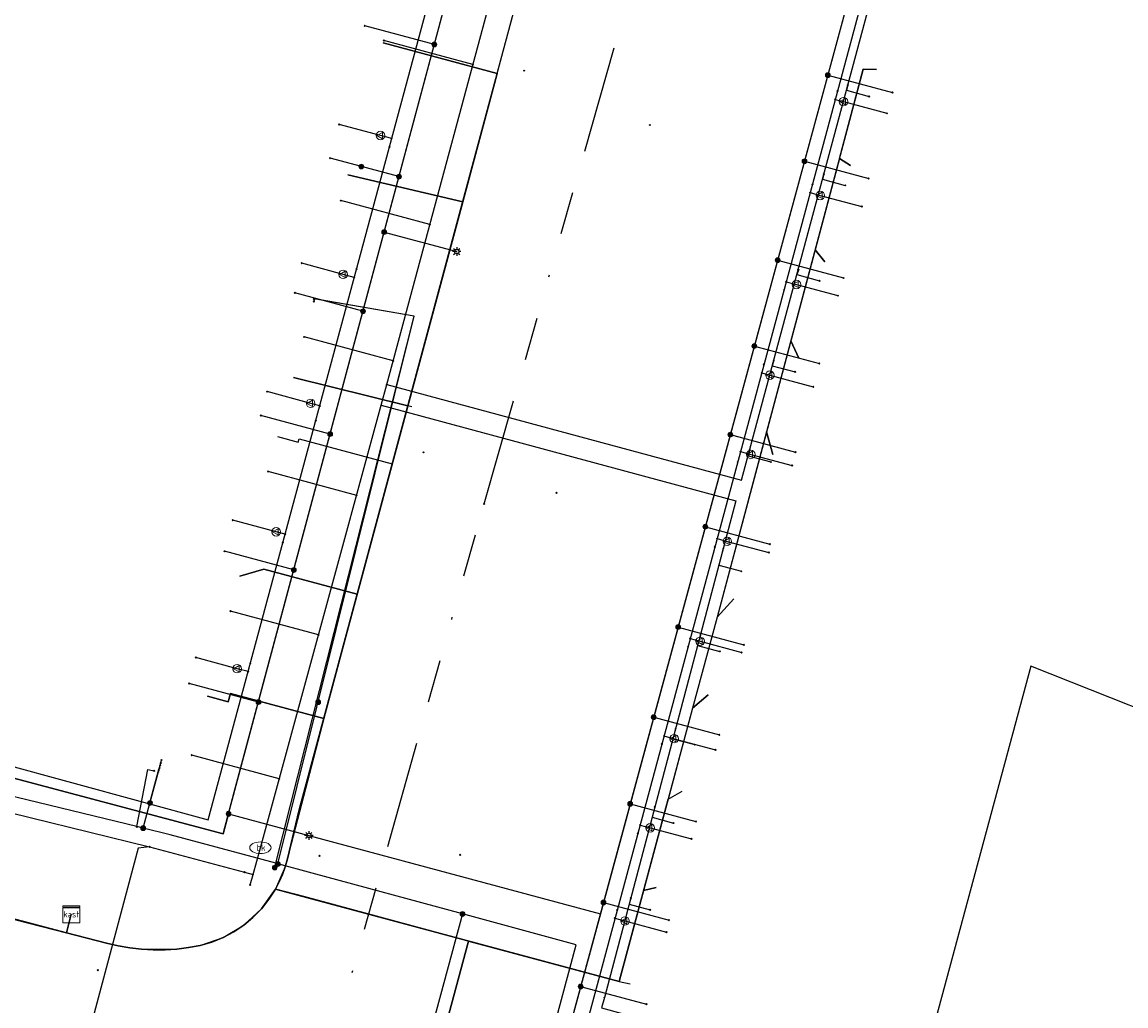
# Model space of a CAD drawing. Header units: metres. Extents: x 253430 to 254090, y 592748 to 593165.
# Tile 85 of 146: x 253742 to 253794, y 592954 to 593000. Entities that reach past the tile are written whole.
import ezdxf
from ezdxf.enums import TextEntityAlignment as Align
from ezdxf.lldxf.tags import DXFTag

# ---------------------------------------------------------------- set-up
doc = ezdxf.new("R2010")
doc.units = ezdxf.units.M
doc.linetypes.add('RI-OVERIG-SO', pattern=[17, 5, -2, 2, -2, 0, -2, 2, -2])
for name, color, linetype in [('B-WE-IE-MEUBILAIR-S', 7, 'Continuous'), ('B-WE-KL-DATA-G', 90, 'KL-DATA-SO'), ('B-WE-KL-DATA_HULPSTUK-S', 90, 'Continuous'), ('B-WE-KL-DATA_KABELBED-G', 90, 'Continuous'), ('B-WE-KL-DATA_MANTELBUIS-G', 90, 'Continuous'), ('B-WE-KL-ET_LS-G', 190, 'KL-LS-SO'), ('B-WE-KL-ET_LS_HULPSTUK-S', 190, 'Continuous'), ('B-WE-KL-ET_LS_KABELBED-G', 190, 'Continuous'), ('B-WE-KL-GAS_LD-G', 50, 'KL-GAS_LD-SO'), ('B-WE-KL-GAS_LD_HULPSTUK-S', 50, 'Continuous'), ('B-WE-KL-WATER-G', 170, 'KL-WATER-SO'), ('B-WE-KL-WATER-S', 170, 'Continuous'), ('B-WE-KL-WATER_HULPSTUK-S', 170, 'Continuous'), ('B-WE-RI-VRIJVERVAL-G', 210, 'RI-OVERIG-SO'), ('B-WE-RI-VRIJVERVAL_HULPSTUK-S', 210, 'Continuous')]:
    doc.layers.add(name, color=color, linetype=linetype)
doc.styles.add('NLCS-ISO', font='txt')
doc.styles.get("Standard").update_dxf_attribs({"font": 'simplex.shx'})
tags = doc.linetypes.add('KL-DATA-SO', pattern='A,4,-1,[101,NLCS.SHX,S=0.5,R=0,X=0,Y=0],-1,4,-1,["D",Standard,S=1,R=0,X=-0.25,Y=-0.5],-1.5', length=12.5).pattern_tags.tags
tags[18] = DXFTag(74, 10)
tags = doc.linetypes.add('KL-GAS_LD-SO', pattern='A,4,-1,[69,NLCS.SHX,S=0.5,R=0,X=0,Y=0],-1,4,-1,["L",Standard,S=1,R=0,X=0.25,Y=-0.5],-2', length=13).pattern_tags.tags
tags[18] = DXFTag(74, 10)
tags = doc.linetypes.add('KL-LS-SO', pattern='A,4,-1,[103,NLCS.SHX,S=0.75,R=0,X=0,Y=0],-1,4,-1,["L",Standard,S=1,R=0,X=0,Y=-0.5],-2', length=13).pattern_tags.tags
tags[18] = DXFTag(74, 10)
doc.linetypes.add('KL-WATER-SO', pattern='A,7,-0.5,[168,NLCS.SHX,S=0.75,R=0,X=0.75,Y=0],-2', length=9.5)

# ---------------------------------------------------------------- blocks, each defined once
blk = doc.blocks.new('SKL-WTB_HULP_OVERIG-SO')
at = {"color": 0, "linetype": 'ByBlock', "lineweight": 18}
for points in [[(-0.14, 0.14), (0.14, -0.14)], [(0.14, 0.14), (-0.14, -0.14)]]:
    blk.add_lwpolyline(points, dxfattribs=at)
at = {"color": 0, "linetype": 'ByBlock', "lineweight": 18, "style": 'NLCS-ISO', "flags": 1}
for tag, p in [('TYPE', (1.5, 0)), ('OMSCHRIJVING', (1.5, -3)), ('LABEL', (1.5, -1.5))]:
    blk.add_attdef(tag, p, '', height=1, dxfattribs=at)
blk = doc.blocks.new('SKL-WATER_BRANDKRAAN_BRANDPUT-SO')
at = {"color": 0, "linetype": 'ByBlock', "lineweight": 18}
blk.add_ellipse((0, 0), major_axis=(2.5, 0), ratio=0.54, dxfattribs=at)
at = {"color": 0, "linetype": 'ByBlock', "lineweight": 18, "style": 'NLCS-ISO'}
blk.add_text('bk', height=1.5, dxfattribs=at).set_placement((0.16, 0), align=Align.MIDDLE_CENTER)
blk = doc.blocks.new('SKL-WTB_HULP_KAST-SO')
at = {"color": 0, "linetype": 'ByBlock', "lineweight": 18}
for points in [[(-2, 2), (2, 2), (2, 1.68), (-2, 1.68)], [(-2, 1.52), (2, 1.52), (2, -2), (-2, -2)]]:
    blk.add_lwpolyline(points, close=True, dxfattribs=at)
at = {"color": 0, "linetype": 'ByBlock', "lineweight": 18, "style": 'NLCS-ISO'}
blk.add_text('kast', height=1.5, dxfattribs=at).set_placement((0, 0), align=Align.MIDDLE_CENTER)
at = {"color": 0, "linetype": 'ByBlock', "lineweight": 18, "style": 'NLCS-ISO', "flags": 1}
for tag, p in [('TYPE', (2.5, 0)), ('OMSCHRIJVING', (2.5, -3)), ('LABEL', (2.5, -1.5))]:
    blk.add_attdef(tag, p, '', height=1, dxfattribs=at)
blk = doc.blocks.new('SKL-WTB_HULP_MOF-SO')
at = {"linetype": 'ByBlock', "lineweight": 18}
h = blk.add_hatch(color=0, dxfattribs=at)
h.dxf.hatch_style = 1
h.paths.add_polyline_path([(-0.5625, 0, 1), (0.5625, 0, 1)])
at = {"color": 0, "linetype": 'ByBlock', "lineweight": 18}
blk.add_circle((0, 0), 0.5625, dxfattribs=at)
at = {"color": 0, "linetype": 'ByBlock', "lineweight": 18, "style": 'NLCS-ISO', "flags": 1}
for tag, p in [('TYPE', (1.5, 0)), ('OMSCHRIJVING', (1.5, -3)), ('LABEL', (1.5, -1.5))]:
    blk.add_attdef(tag, p, '', height=1, dxfattribs=at)
blk = doc.blocks.new('SKL-WTB_HULP_VERLOOP-SO')
at = {"color": 0, "linetype": 'ByBlock', "lineweight": 18}
for points in [[(0.44, 0.72), (-0.88, 0)], [(0.44, -0.72), (-0.88, 0)], [(0.44, -0.72), (0.44, 0.72)]]:
    blk.add_lwpolyline(points, dxfattribs=at)
blk.add_circle((0, 0), 1, dxfattribs=at)
at = {"color": 0, "linetype": 'ByBlock', "lineweight": 18, "style": 'NLCS-ISO', "flags": 1}
for tag, p in [('TYPE', (1.5, 0)), ('OMSCHRIJVING', (1.5, -3)), ('LABEL', (1.5, -1.5))]:
    blk.add_attdef(tag, p, '', height=1, dxfattribs=at)
blk = doc.blocks.new('SIE-MEUBILAIR_PAAL_LICHTMAST-SO')
for points in [[(-0.62, 0), (-1, 0)], [(-0.71, 0.71), (-0.44, 0.44)], [(0, 1), (0, 0.62)], [(0.44, 0.44), (0.71, 0.71)], [(1, 0), (0.62, 0)], [(-0.71, -0.71), (-0.44, -0.44)], [(0, -0.62), (0, -1)], [(0.44, -0.44), (0.71, -0.71)]]:
    blk.add_lwpolyline(points)
blk.add_circle((0, 0), 0.5)
blk = doc.blocks.new('SRI-HULP_OVERIG-SO')
at = {"color": 0, "linetype": 'ByBlock', "lineweight": 18}
for points in [[(-0.14, 0.14), (0.14, -0.14)], [(0.14, 0.14), (-0.14, -0.14)]]:
    blk.add_lwpolyline(points, dxfattribs=at)
at = {"color": 0, "linetype": 'ByBlock', "lineweight": 18, "style": 'NLCS-ISO', "flags": 1}
for tag, p in [('TYPE', (1.5, 0)), ('OMSCHRIJVING', (1.5, -3)), ('LABEL', (1.5, -1.5))]:
    blk.add_attdef(tag, p, '', height=1, dxfattribs=at)

msp = doc.modelspace()

# ---------------------------------------------------------------- linework, layer by layer
at = {"layer": 'B-WE-KL-DATA-G'}
for points in [[(253744.63, 592958.421), (253744.409, 592957.551), (253740.882, 592958.46), (253739.058, 592958.951), (253725.579, 592962.55), (253733.765, 592993.169), (253739.274, 593013.798), (253740.642, 593019.333), (253719.009, 593025.005), (253705.193, 593028.693), (253704.375, 593025.729), (253691.721, 593029.194), (253683.516, 593031.247), (253683.376, 593030.728)], [(253725.676, 593014.427), (253726.597, 593014.389), (253738.577, 593011.189), (253733.765, 592993.169), (253725.579, 592962.55), (253739.058, 592958.951), (253740.882, 592958.46), (253744.409, 592957.551), (253744.63, 592958.421)], [(253724.117, 593008.589), (253724.946, 593008.205), (253736.926, 593005.006), (253733.765, 592993.169), (253725.579, 592962.55), (253739.058, 592958.951), (253740.882, 592958.46), (253744.409, 592957.551), (253744.63, 592958.421)], [(253744.63, 592958.421), (253744.409, 592957.551), (253746.274, 592957.07), (253746.811, 592956.948), (253747.354, 592956.856), (253747.901, 592956.796), (253748.451, 592956.767), (253749.001, 592956.769), (253749.551, 592956.802), (253750.098, 592956.867), (253750.64, 592956.963), (253751.181, 592957.122), (253751.703, 592957.335), (253752.201, 592957.601), (253752.668, 592957.916), (253753.101, 592958.277), (253753.495, 592958.681), (253753.845, 592959.123), (253754.148, 592959.599), (253754.324, 592959.935), (253754.476, 592960.283), (253754.603, 592960.641), (253754.706, 592961.006), (253755.255, 592963.293), (253766.199, 593003.98)], [(253722.469, 593002.415), (253735.301, 592998.919), (253725.579, 592962.55), (253739.058, 592958.951), (253740.882, 592958.46), (253744.409, 592957.551), (253744.63, 592958.421)], [(253759.176, 592999.045), (253764.485, 592997.608), (253755.255, 592963.293), (253754.706, 592961.006), (253754.603, 592960.641), (253754.476, 592960.283), (253754.324, 592959.935), (253754.148, 592959.599), (253753.845, 592959.123), (253753.495, 592958.681), (253753.101, 592958.277), (253752.668, 592957.916), (253752.201, 592957.601), (253751.703, 592957.335), (253751.181, 592957.122), (253750.64, 592956.963), (253750.098, 592956.867), (253749.551, 592956.802), (253749.001, 592956.769), (253748.451, 592956.767), (253747.901, 592956.796), (253747.354, 592956.856), (253746.811, 592956.948), (253746.274, 592957.07), (253744.409, 592957.551), (253744.63, 592958.421)], [(253782.169, 592997.805), (253781.55, 592997.813), (253774.735, 592972.272), (253773.597, 592968.031), (253770.164, 592955.285), (253754.148, 592959.599), (253753.845, 592959.123), (253753.495, 592958.681), (253753.101, 592958.277), (253752.668, 592957.916), (253752.201, 592957.601), (253751.703, 592957.335), (253751.181, 592957.122), (253750.64, 592956.963), (253750.098, 592956.867), (253749.551, 592956.802), (253749.001, 592956.769), (253748.451, 592956.767), (253747.901, 592956.796), (253747.354, 592956.856), (253746.811, 592956.948), (253746.274, 592957.07), (253744.409, 592957.551), (253744.63, 592958.421)], [(253744.63, 592958.421), (253744.409, 592957.551), (253740.882, 592958.46), (253739.058, 592958.951), (253725.579, 592962.55), (253733.765, 592993.169), (253721.786, 592996.367), (253720.565, 592995.284)], [(253780.961, 592993.319), (253780.44, 592993.655), (253774.735, 592972.272), (253773.597, 592968.031), (253770.164, 592955.285), (253754.148, 592959.599), (253753.845, 592959.123), (253753.495, 592958.681), (253753.101, 592958.277), (253752.668, 592957.916), (253752.201, 592957.601), (253751.703, 592957.335), (253751.181, 592957.122), (253750.64, 592956.963), (253750.098, 592956.867), (253749.551, 592956.802), (253749.001, 592956.769), (253748.451, 592956.767), (253747.901, 592956.796), (253747.354, 592956.856), (253746.811, 592956.948), (253746.274, 592957.07), (253744.409, 592957.551), (253744.63, 592958.421)], [(253780.961, 592993.319), (253780.44, 592993.655), (253774.735, 592972.272), (253773.597, 592968.031), (253770.164, 592955.285), (253754.148, 592959.599), (253753.845, 592959.123), (253753.495, 592958.681), (253753.101, 592958.277), (253752.668, 592957.916), (253752.201, 592957.601), (253751.703, 592957.335), (253751.181, 592957.122), (253750.64, 592956.963), (253750.098, 592956.867), (253749.551, 592956.802), (253749.001, 592956.769), (253748.451, 592956.767), (253747.901, 592956.796), (253747.354, 592956.856), (253746.811, 592956.948), (253746.274, 592957.07), (253744.409, 592957.551), (253744.63, 592958.421)], [(253757.521, 592992.891), (253762.877, 592991.629), (253755.255, 592963.293), (253754.706, 592961.006), (253754.603, 592960.641), (253754.476, 592960.283), (253754.324, 592959.935), (253754.148, 592959.599), (253753.845, 592959.123), (253753.495, 592958.681), (253753.101, 592958.277), (253752.668, 592957.916), (253752.201, 592957.601), (253751.703, 592957.335), (253751.181, 592957.122), (253750.64, 592956.963), (253750.098, 592956.867), (253749.551, 592956.802), (253749.001, 592956.769), (253748.451, 592956.767), (253747.901, 592956.796), (253747.354, 592956.856), (253746.811, 592956.948), (253746.274, 592957.07), (253744.409, 592957.551), (253744.63, 592958.421)], [(253744.63, 592958.421), (253744.409, 592957.551), (253740.882, 592958.46), (253739.058, 592958.951), (253725.579, 592962.55), (253732.138, 592987.083), (253720.16, 592990.281), (253719.179, 592990.094)], [(253779.753, 592988.832), (253779.303, 592989.392), (253774.735, 592972.272), (253773.597, 592968.031), (253770.164, 592955.285), (253754.148, 592959.599), (253753.845, 592959.123), (253753.495, 592958.681), (253753.101, 592958.277), (253752.668, 592957.916), (253752.201, 592957.601), (253751.703, 592957.335), (253751.181, 592957.122), (253750.64, 592956.963), (253750.098, 592956.867), (253749.551, 592956.802), (253749.001, 592956.769), (253748.451, 592956.767), (253747.901, 592956.796), (253747.354, 592956.856), (253746.811, 592956.948), (253746.274, 592957.07), (253744.409, 592957.551), (253744.63, 592958.421)], [(253778.544, 592984.346), (253778.173, 592985.156), (253774.735, 592972.272), (253773.597, 592968.031), (253770.164, 592955.285), (253754.148, 592959.599), (253753.845, 592959.123), (253753.495, 592958.681), (253753.101, 592958.277), (253752.668, 592957.916), (253752.201, 592957.601), (253751.703, 592957.335), (253751.181, 592957.122), (253750.64, 592956.963), (253750.098, 592956.867), (253749.551, 592956.802), (253749.001, 592956.769), (253748.451, 592956.767), (253747.901, 592956.796), (253747.354, 592956.856), (253746.811, 592956.948), (253746.274, 592957.07), (253744.409, 592957.551), (253744.63, 592958.421)], [(253717.491, 592983.773), (253718.509, 592984.097), (253730.485, 592980.9), (253725.579, 592962.55), (253739.058, 592958.951), (253740.882, 592958.46), (253744.409, 592957.551), (253744.63, 592958.421)], [(253754.988, 592983.45), (253760.319, 592982.121), (253755.255, 592963.293), (253754.706, 592961.006), (253754.603, 592960.641), (253754.476, 592960.283), (253754.324, 592959.935), (253754.148, 592959.599), (253753.845, 592959.123), (253753.495, 592958.681), (253753.101, 592958.277), (253752.668, 592957.916), (253752.201, 592957.601), (253751.703, 592957.335), (253751.181, 592957.122), (253750.64, 592956.963), (253750.098, 592956.867), (253749.551, 592956.802), (253749.001, 592956.769), (253748.451, 592956.767), (253747.901, 592956.796), (253747.354, 592956.856), (253746.811, 592956.948), (253746.274, 592957.07), (253744.409, 592957.551), (253744.63, 592958.421)], [(253777.336, 592979.859), (253777.038, 592980.905), (253774.735, 592972.272), (253773.597, 592968.031), (253770.164, 592955.285), (253754.148, 592959.599), (253753.845, 592959.123), (253753.495, 592958.681), (253753.101, 592958.277), (253752.668, 592957.916), (253752.201, 592957.601), (253751.703, 592957.335), (253751.181, 592957.122), (253750.64, 592956.963), (253750.098, 592956.867), (253749.551, 592956.802), (253749.001, 592956.769), (253748.451, 592956.767), (253747.901, 592956.796), (253747.354, 592956.856), (253746.811, 592956.948), (253746.274, 592957.07), (253744.409, 592957.551), (253744.63, 592958.421)], [(253754.238, 592980.686), (253755.204, 592980.426), (253755.247, 592980.589), (253759.593, 592979.42), (253755.255, 592963.293), (253754.706, 592961.006), (253754.603, 592960.641), (253754.476, 592960.283), (253754.324, 592959.935), (253754.148, 592959.599), (253753.845, 592959.123), (253753.495, 592958.681), (253753.101, 592958.277), (253752.668, 592957.916), (253752.201, 592957.601), (253751.703, 592957.335), (253751.181, 592957.122), (253750.64, 592956.963), (253750.098, 592956.867), (253749.551, 592956.802), (253749.001, 592956.769), (253748.451, 592956.767), (253747.901, 592956.796), (253747.354, 592956.856), (253746.811, 592956.948), (253746.274, 592957.07), (253744.409, 592957.551), (253744.63, 592958.421)], [(253715.911, 592977.856), (253717.077, 592977.959), (253728.858, 592974.814), (253725.579, 592962.55), (253739.058, 592958.951), (253740.882, 592958.46), (253744.409, 592957.551), (253744.63, 592958.421)], [(253752.488, 592974.178), (253753.611, 592974.505), (253757.957, 592973.336), (253755.255, 592963.293), (253754.706, 592961.006), (253754.603, 592960.641), (253754.476, 592960.283), (253754.324, 592959.935), (253754.148, 592959.599), (253753.845, 592959.123), (253753.495, 592958.681), (253753.101, 592958.277), (253752.668, 592957.916), (253752.201, 592957.601), (253751.703, 592957.335), (253751.181, 592957.122), (253750.64, 592956.963), (253750.098, 592956.867), (253749.551, 592956.802), (253749.001, 592956.769), (253748.451, 592956.767), (253747.901, 592956.796), (253747.354, 592956.856), (253746.811, 592956.948), (253746.274, 592957.07), (253744.409, 592957.551), (253744.63, 592958.421)], [(253775.524, 592973.129), (253774.735, 592972.272), (253773.597, 592968.031), (253770.164, 592955.285), (253754.148, 592959.599), (253753.845, 592959.123), (253753.495, 592958.681), (253753.101, 592958.277), (253752.668, 592957.916), (253752.201, 592957.601), (253751.703, 592957.335), (253751.181, 592957.122), (253750.64, 592956.963), (253750.098, 592956.867), (253749.551, 592956.802), (253749.001, 592956.769), (253748.451, 592956.767), (253747.901, 592956.796), (253747.354, 592956.856), (253746.811, 592956.948), (253746.274, 592957.07), (253744.409, 592957.551), (253744.63, 592958.421)], [(253750.983, 592968.585), (253751.949, 592968.325), (253752.053, 592968.711), (253756.398, 592967.542), (253755.255, 592963.293), (253754.706, 592961.006), (253754.603, 592960.641), (253754.476, 592960.283), (253754.324, 592959.935), (253754.148, 592959.599), (253753.845, 592959.123), (253753.495, 592958.681), (253753.101, 592958.277), (253752.668, 592957.916), (253752.201, 592957.601), (253751.703, 592957.335), (253751.181, 592957.122), (253750.64, 592956.963), (253750.098, 592956.867), (253749.551, 592956.802), (253749.001, 592956.769), (253748.451, 592956.767), (253747.901, 592956.796), (253747.354, 592956.856), (253746.811, 592956.948), (253746.274, 592957.07), (253744.409, 592957.551), (253744.63, 592958.421)], [(253774.316, 592968.643), (253773.597, 592968.031), (253770.164, 592955.285), (253754.148, 592959.599), (253753.845, 592959.123), (253753.495, 592958.681), (253753.101, 592958.277), (253752.668, 592957.916), (253752.201, 592957.601), (253751.703, 592957.335), (253751.181, 592957.122), (253750.64, 592956.963), (253750.098, 592956.867), (253749.551, 592956.802), (253749.001, 592956.769), (253748.451, 592956.767), (253747.901, 592956.796), (253747.354, 592956.856), (253746.811, 592956.948), (253746.274, 592957.07), (253744.409, 592957.551), (253744.63, 592958.421)], [(253744.63, 592958.421), (253744.409, 592957.551), (253746.274, 592957.07), (253746.811, 592956.948), (253747.354, 592956.856), (253747.901, 592956.796), (253748.451, 592956.767), (253749.001, 592956.769), (253749.551, 592956.802), (253750.098, 592956.867), (253750.64, 592956.963), (253751.181, 592957.122), (253751.703, 592957.335), (253752.201, 592957.601), (253752.668, 592957.916), (253753.101, 592958.277), (253753.495, 592958.681), (253753.845, 592959.123), (253754.148, 592959.599), (253770.164, 592955.285), (253772.453, 592963.782), (253773.108, 592964.156)], [(253771.899, 592959.67), (253771.308, 592959.534), (253770.164, 592955.285), (253754.148, 592959.599), (253753.845, 592959.123), (253753.495, 592958.681), (253753.101, 592958.277), (253752.668, 592957.916), (253752.201, 592957.601), (253751.703, 592957.335), (253751.181, 592957.122), (253750.64, 592956.963), (253750.098, 592956.867), (253749.551, 592956.802), (253749.001, 592956.769), (253748.451, 592956.767), (253747.901, 592956.796), (253747.354, 592956.856), (253746.811, 592956.948), (253746.274, 592957.07), (253744.409, 592957.551), (253744.63, 592958.421)], [(253725.518, 592947.583), (253724.248, 592947.753), (253725.671, 592953.296), (253727.579, 592952.807), (253731.899, 592951.689), (253759.736, 592944.428), (253761.798, 592952.153), (253763.15, 592957.174), (253770.164, 592955.285), (253770.691, 592955.183)]]:
    msp.add_lwpolyline(points, dxfattribs=at)
at = {"layer": 'B-WE-KL-DATA_KABELBED-G'}
for points in [[(253764.485, 592997.608), (253766.199, 593003.98), (253761.853, 593005.149), (253761.775, 593004.859), (253760.81, 593005.119)], [(253764.485, 592997.608), (253759.176, 592999.045)], [(253764.485, 592997.608), (253762.877, 592991.629)], [(253780.44, 592993.655), (253781.55, 592997.813), (253782.169, 592997.805)], [(253780.44, 592993.655), (253779.303, 592989.392)], [(253780.44, 592993.655), (253780.961, 592993.319)], [(253762.877, 592991.629), (253757.521, 592992.891)], [(253762.877, 592991.629), (253760.319, 592982.121)], [(253779.303, 592989.392), (253778.173, 592985.156)], [(253779.303, 592989.392), (253779.753, 592988.832)], [(253754.116, 592960.597), (253754.167, 592960.8), (253760.614, 592986.301), (253755.965, 592987.104), (253755.933, 592986.984)], [(253754.265, 592960.773), (253760.614, 592986.301), (253760.615, 592986.303), (253755.936, 592987.11)], [(253754.265, 592960.773), (253760.614, 592986.301), (253760.615, 592986.303), (253755.965, 592987.104)], [(253778.173, 592985.156), (253777.038, 592980.905)], [(253778.173, 592985.156), (253778.544, 592984.346)], [(253760.319, 592982.121), (253754.988, 592983.45)], [(253760.319, 592982.121), (253759.593, 592979.42)], [(253760.513, 592982.072), (253760.319, 592982.121)], [(253754.238, 592980.686), (253755.204, 592980.426), (253755.247, 592980.589), (253759.593, 592979.42)], [(253777.038, 592980.905), (253774.735, 592972.272)], [(253777.038, 592980.905), (253777.336, 592979.859)], [(253759.593, 592979.42), (253757.957, 592973.336)], [(253744.409, 592957.551), (253725.579, 592962.55), (253728.858, 592974.814)], [(253757.957, 592973.336), (253753.611, 592974.505), (253752.488, 592974.178)], [(253757.957, 592973.336), (253756.398, 592967.542)], [(253774.735, 592972.272), (253775.524, 592973.129)], [(253774.735, 592972.272), (253773.597, 592968.031)], [(253747.982, 592962.436), (253747.69, 592962.507), (253742.103, 592963.867), (253740.485, 592964.262), (253714.233, 592971.576), (253713.287, 592971.828)], [(253815.188, 592960.469), (253813.673, 592960.92), (253807.862, 592962.647), (253789.361, 592969.994), (253783.122, 592946.823), (253782.598, 592944.887), (253779.512, 592945.724), (253770.553, 592948.137), (253770.263, 592948.215), (253770.263, 592948.215)], [(253756.398, 592967.542), (253752.053, 592968.711), (253751.949, 592968.325), (253750.983, 592968.585)], [(253773.597, 592968.031), (253774.316, 592968.643)], [(253773.597, 592968.031), (253772.453, 592963.782)], [(253756.398, 592967.542), (253754.603, 592960.641), (253754.148, 592959.599)], [(253747.687, 592962.492), (253747.69, 592962.507), (253748.2, 592965.168), (253748.495, 592965.112)], [(253748.29, 592963.613), (253748.531, 592964.484), (253748.532, 592964.49), (253748.573, 592964.637), (253748.676, 592965.012), (253748.678, 592965.016), (253748.74, 592965.241)], [(253748.296, 592963.608), (253748.297, 592963.612), (253748.297, 592963.612), (253748.298, 592963.616), (253748.299, 592963.62), (253748.301, 592963.625), (253748.302, 592963.629), (253748.302, 592963.631), (253748.308, 592963.652), (253748.776, 592965.364)], [(253748.297, 592963.612), (253748.298, 592963.616), (253748.299, 592963.62), (253748.301, 592963.625), (253748.302, 592963.629), (253748.302, 592963.631), (253748.308, 592963.652), (253748.309, 592963.656), (253748.676, 592965.012), (253748.678, 592965.016), (253748.802, 592965.477), (253748.839, 592965.612)], [(253748.297, 592963.612), (253748.297, 592963.612), (253748.298, 592963.616), (253748.299, 592963.62), (253748.301, 592963.625), (253748.302, 592963.629), (253748.302, 592963.631), (253748.308, 592963.652), (253748.676, 592965.012), (253748.678, 592965.016), (253748.802, 592965.477)], [(253748.298, 592963.616), (253748.299, 592963.62), (253748.301, 592963.625), (253748.302, 592963.629), (253748.302, 592963.631), (253748.309, 592963.656), (253748.573, 592964.637), (253748.687, 592965.06), (253748.715, 592965.159)], [(253747.982, 592962.436), (253748.296, 592963.608), (253748.297, 592963.612), (253748.297, 592963.612), (253748.298, 592963.616), (253748.299, 592963.62), (253748.301, 592963.625), (253748.302, 592963.629), (253748.302, 592963.631), (253748.309, 592963.656), (253748.531, 592964.484), (253748.532, 592964.49), (253748.685, 592965.06)], [(253748.297, 592963.612), (253748.297, 592963.612), (253748.298, 592963.616), (253748.299, 592963.62), (253748.301, 592963.625), (253748.302, 592963.629), (253748.302, 592963.631), (253748.309, 592963.656), (253748.531, 592964.484), (253748.532, 592964.49), (253748.685, 592965.06), (253748.685, 592965.061)], [(253772.453, 592963.782), (253773.108, 592964.156)], [(253772.453, 592963.782), (253771.308, 592959.534)], [(253754.265, 592960.773), (253754.167, 592960.8), (253749.246, 592962.129), (253747.982, 592962.436)], [(253770.263, 592948.215), (253768.912, 592948.579), (253767.53, 592948.95), (253766.11, 592949.332), (253766.632, 592951.264), (253768.167, 592956.997), (253762.868, 592958.437), (253755.855, 592960.344), (253754.265, 592960.773)], [(253744.409, 592957.551), (253746.811, 592956.948), (253747.901, 592956.796), (253749.551, 592956.802), (253750.64, 592956.963), (253751.703, 592957.335), (253752.668, 592957.916), (253753.495, 592958.681), (253754.148, 592959.599)], [(253755.469, 592959.243), (253754.148, 592959.599)], [(253771.308, 592959.534), (253770.164, 592955.285)], [(253771.308, 592959.534), (253771.899, 592959.67)], [(253761.262, 592957.682), (253755.469, 592959.243)], [(253744.409, 592957.551), (253744.63, 592958.421)], [(253762.868, 592958.437), (253760.769, 592950.684), (253763.336, 592950.039), (253766.116, 592949.322), (253767.53, 592948.95), (253770.268, 592948.232), (253770.558, 592948.156), (253770.553, 592948.137), (253766.667, 592934.587), (253766.636, 592934.447)], [(253763.15, 592957.174), (253761.262, 592957.682)], [(253763.15, 592957.174), (253761.798, 592952.153)], [(253770.164, 592955.285), (253763.15, 592957.174)], [(253770.164, 592955.285), (253770.691, 592955.183)]]:
    msp.add_lwpolyline(points, dxfattribs=at)
at = {"layer": 'B-WE-KL-DATA_MANTELBUIS-G'}
msp.add_lwpolyline([(253761.262, 592957.682), (253755.469, 592959.243)], dxfattribs=at)
at = {"layer": 'B-WE-KL-ET_LS-G'}
for points in [[(253751.962, 592963.105), (253763.662, 593006.84), (253765.192, 593012.464), (253766.147, 593017.339), (253770.016, 593016.299)], [(253709.631, 592974.249), (253709.623, 592973.929), (253709.52, 592973.552), (253714.416, 592972.256), (253716.499, 592971.696), (253726.931, 592968.847), (253740.71, 592965.093), (253751.71, 592962.17), (253752.231, 592964.107), (253763.662, 593006.84), (253781.18, 593002.262), (253767.003, 592949.994), (253779.742, 592946.576), (253790.784, 592944.112)], [(253761.555, 592998.965), (253758.31, 592999.838)], [(253779.898, 592997.537), (253782.914, 592996.725)], [(253758.153, 592993.275), (253756.691, 592993.668)], [(253778.81, 592993.522), (253781.805, 592992.715)], [(253759.907, 592992.804), (253758.153, 592993.275)], [(253759.216, 592990.22), (253762.597, 592989.315)], [(253777.558, 592988.909), (253780.626, 592988.083)], [(253758.229, 592986.53), (253755.048, 592987.386)], [(253776.473, 592984.907), (253779.503, 592984.091)], [(253756.697, 592980.804), (253753.471, 592981.672)], [(253775.353, 592980.779), (253778.396, 592979.96)], [(253774.189, 592976.487), (253777.195, 592975.678)], [(253755.004, 592974.472), (253751.773, 592975.341)], [(253751.962, 592963.105), (253751.71, 592962.17), (253740.71, 592965.093), (253726.931, 592968.847), (253716.499, 592971.696)], [(253772.921, 592971.81), (253775.985, 592970.985)], [(253753.356, 592968.313), (253750.124, 592969.182)], [(253771.782, 592967.611), (253774.843, 592966.787)], [(253751.962, 592963.105), (253755.705, 592962.098)], [(253770.686, 592963.57), (253773.753, 592962.743)], [(253755.705, 592962.098), (253769.294, 592958.439), (253767.003, 592949.994), (253779.742, 592946.576), (253790.784, 592944.112)], [(253769.439, 592958.973), (253772.496, 592958.15)], [(253768.376, 592955.056), (253771.446, 592954.23)]]:
    msp.add_lwpolyline(points, dxfattribs=at)
at = {"layer": 'B-WE-KL-ET_LS_KABELBED-G'}
for points in [[(253751.962, 592963.105), (253763.662, 593006.84)], [(253763.662, 593006.84), (253781.18, 593002.262), (253769.294, 592958.439)], [(253726.931, 592968.847), (253740.71, 592965.093), (253751.71, 592962.17), (253751.962, 592963.105)], [(253751.962, 592963.105), (253755.705, 592962.098)], [(253755.705, 592962.098), (253769.294, 592958.439)], [(253769.294, 592958.439), (253767.003, 592949.994), (253779.742, 592946.576), (253790.784, 592944.112)]]:
    msp.add_lwpolyline(points, dxfattribs=at)
at = {"layer": 'B-WE-KL-GAS_LD-G'}
for points in [[(253752.112, 593011.776), (253728.474, 593018.95), (253715.955, 592972.395), (253751.015, 592962.827), (253763.383, 593008.744)], [(253763.383, 593008.744), (253782.281, 593003.974), (253764.29, 592937.108)], [(253780.245, 592996.404), (253780.631, 592996.3)], [(253780.631, 592996.3), (253782.652, 592995.756)], [(253759.049, 592994.719), (253757.117, 592995.239)], [(253759.568, 592994.579), (253759.049, 592994.719)], [(253779.076, 592992.059), (253779.549, 592991.931)], [(253779.549, 592991.931), (253781.481, 592991.411)], [(253757.305, 592988.25), (253755.373, 592988.77)], [(253757.825, 592988.11), (253757.305, 592988.25)], [(253777.958, 592987.906), (253778.435, 592987.778)], [(253778.435, 592987.778), (253780.367, 592987.258)], [(253776.815, 592983.657), (253777.201, 592983.553)], [(253777.201, 592983.553), (253779.222, 592983.009)], [(253755.79, 592982.237), (253753.762, 592982.783)], [(253756.213, 592982.123), (253755.79, 592982.237)], [(253775.827, 592979.988), (253776.304, 592979.859)], [(253776.304, 592979.859), (253778.236, 592979.34)], [(253754.184, 592976.25), (253752.155, 592976.795)], [(253754.6, 592976.138), (253754.184, 592976.25)], [(253774.735, 592975.933), (253775.213, 592975.804)], [(253775.213, 592975.804), (253777.145, 592975.284)], [(253773.482, 592971.272), (253773.953, 592971.145)], [(253773.953, 592971.145), (253775.885, 592970.625)], [(253752.365, 592969.87), (253750.433, 592970.39)], [(253752.875, 592969.733), (253752.365, 592969.87)], [(253772.261, 592966.734), (253772.731, 592966.607)], [(253772.731, 592966.607), (253774.663, 592966.087)], [(253771.144, 592962.581), (253771.613, 592962.455)], [(253771.613, 592962.455), (253773.545, 592961.935)], [(253769.974, 592958.236), (253770.443, 592958.11)], [(253770.443, 592958.11), (253772.375, 592957.59)]]:
    msp.add_lwpolyline(points, dxfattribs=at)
at = {"layer": 'B-WE-KL-WATER-G'}
for points in [[(253759.343, 592983.112), (253765.507, 593006.03), (253771.074, 593027.586), (253772.754, 593036.164)], [(253759.343, 592983.112), (253775.874, 592978.66), (253781.925, 593001.13)], [(253763.355, 592998.03), (253759.203, 592999.147)], [(253780.833, 592997.074), (253780.768, 592996.833), (253781.829, 592996.544)], [(253779.715, 592992.922), (253779.65, 592992.681), (253780.713, 592992.398)], [(253761.349, 592990.571), (253757.197, 592991.688)], [(253778.519, 592988.48), (253778.548, 592988.472), (253778.454, 592988.239), (253779.516, 592987.953)], [(253759.64, 592984.215), (253755.488, 592985.332)], [(253777.374, 592984.232), (253777.309, 592983.991), (253778.372, 592983.704)], [(253759.083, 592982.146), (253759.343, 592983.112)], [(253753.447, 592961.526), (253759.083, 592982.146)], [(253759.083, 592982.146), (253775.614, 592977.694), (253769.482, 592954.537)], [(253776.256, 592980.08), (253776.18, 592979.796), (253777.241, 592979.504)], [(253757.936, 592977.949), (253753.801, 592979.061)], [(253775.025, 592975.471), (253774.82, 592974.698), (253775.868, 592974.408)], [(253756.157, 592971.442), (253752.049, 592972.547)], [(253773.958, 592971.437), (253773.83, 592970.954), (253774.864, 592970.677)], [(253726.009, 592967.037), (253748.281, 592961.57)], [(253772.805, 592967.087), (253772.677, 592966.604), (253773.693, 592966.33)], [(253754.325, 592964.739), (253750.244, 592965.837)], [(253771.837, 592963.43), (253771.709, 592962.947), (253772.708, 592962.674)], [(253748.281, 592961.57), (253747.746, 592961.508), (253744.149, 592947.985)], [(253748.281, 592961.57), (253752.702, 592960.381)], [(253753.104, 592960.273), (253753.447, 592961.526)], [(253752.702, 592960.381), (253753.104, 592960.273)], [(253752.973, 592959.791), (253753.104, 592960.273)], [(253770.711, 592959.177), (253770.634, 592958.887), (253771.619, 592958.627)], [(253769.482, 592954.537), (253769.348, 592954.056), (253770.316, 592953.791)]]:
    msp.add_lwpolyline(points, dxfattribs=at)
at = {"layer": 'B-WE-RI-VRIJVERVAL-G'}
for points in [[(253763.88, 592977.55), (253773.64, 593011.8)], [(253754.75, 592945.12), (253763.88, 592977.55)]]:
    msp.add_lwpolyline(points, dxfattribs=at)

# ---------------------------------------------------------------- block references
at = {"layer": 'B-WE-IE-MEUBILAIR-S', "xscale": 0.2, "yscale": 0.2, "zscale": 0.2}
for p in [(253762.597, 592989.315), (253755.705, 592962.098)]:
    msp.add_blockref('SIE-MEUBILAIR_PAAL_LICHTMAST-SO', p, dxfattribs=at)
at = {"layer": 'B-WE-KL-DATA_HULPSTUK-S', "xscale": 0.2, "yscale": 0.2, "zscale": 0.2}
for name, p in [('SKL-WTB_HULP_OVERIG-SO', (253755.933, 592986.984)), ('SKL-WTB_HULP_OVERIG-SO', (253755.936, 592987.11)), ('SKL-WTB_HULP_OVERIG-SO', (253755.965, 592987.104)), ('SKL-WTB_HULP_MOF-SO', (253756.139, 592968.308)), ('SKL-WTB_HULP_OVERIG-SO', (253748.715, 592965.159)), ('SKL-WTB_HULP_OVERIG-SO', (253748.74, 592965.241)), ('SKL-WTB_HULP_OVERIG-SO', (253748.776, 592965.364)), ('SKL-WTB_HULP_OVERIG-SO', (253748.802, 592965.477)), ('SKL-WTB_HULP_OVERIG-SO', (253748.839, 592965.612)), ('SKL-WTB_HULP_OVERIG-SO', (253748.495, 592965.112)), ('SKL-WTB_HULP_OVERIG-SO', (253748.685, 592965.061)), ('SKL-WTB_HULP_OVERIG-SO', (253748.685, 592965.06)), ('SKL-WTB_HULP_MOF-SO', (253748.297, 592963.612)), ('SKL-WTB_HULP_OVERIG-SO', (253748.29, 592963.613)), ('SKL-WTB_HULP_OVERIG-SO', (253748.296, 592963.608)), ('SKL-WTB_HULP_OVERIG-SO', (253748.297, 592963.612)), ('SKL-WTB_HULP_OVERIG-SO', (253748.297, 592963.612)), ('SKL-WTB_HULP_OVERIG-SO', (253748.297, 592963.612)), ('SKL-WTB_HULP_OVERIG-SO', (253748.298, 592963.616)), ('SKL-WTB_HULP_OVERIG-SO', (253747.687, 592962.492)), ('SKL-WTB_HULP_MOF-SO', (253747.982, 592962.436)), ('SKL-WTB_HULP_OVERIG-SO', (253747.982, 592962.436)), ('SKL-WTB_HULP_OVERIG-SO', (253747.982, 592962.436)), ('SKL-WTB_HULP_OVERIG-SO', (253747.982, 592962.436)), ('SKL-WTB_HULP_MOF-SO', (253754.116, 592960.597)), ('SKL-WTB_HULP_OVERIG-SO', (253754.116, 592960.597)), ('SKL-WTB_HULP_MOF-SO', (253754.259, 592960.762)), ('SKL-WTB_HULP_OVERIG-SO', (253754.265, 592960.773)), ('SKL-WTB_HULP_OVERIG-SO', (253754.265, 592960.773)), ('SKL-WTB_HULP_OVERIG-SO', (253754.265, 592960.773)), ('SKL-WTB_HULP_OVERIG-SO', (253754.265, 592960.773)), ('SKL-WTB_HULP_KAST-SO', (253744.63, 592958.421)), ('SKL-WTB_HULP_MOF-SO', (253762.868, 592958.437)), ('SKL-WTB_HULP_OVERIG-SO', (253762.869, 592958.437))]:
    msp.add_blockref(name, p, dxfattribs=at)
at = {"layer": 'B-WE-KL-ET_LS_HULPSTUK-S', "xscale": 0.2, "yscale": 0.2, "zscale": 0.2}
for name, p in [('SKL-WTB_HULP_OVERIG-SO', (253758.31, 592999.838)), ('SKL-WTB_HULP_MOF-SO', (253761.555, 592998.965)), ('SKL-WTB_HULP_MOF-SO', (253779.898, 592997.537)), ('SKL-WTB_HULP_OVERIG-SO', (253782.914, 592996.725)), ('SKL-WTB_HULP_OVERIG-SO', (253756.691, 592993.668)), ('SKL-WTB_HULP_MOF-SO', (253778.81, 592993.522)), ('SKL-WTB_HULP_MOF-SO', (253758.153, 592993.275)), ('SKL-WTB_HULP_MOF-SO', (253759.907, 592992.804)), ('SKL-WTB_HULP_OVERIG-SO', (253781.805, 592992.715)), ('SKL-WTB_HULP_MOF-SO', (253759.216, 592990.22)), ('SKL-WTB_HULP_MOF-SO', (253777.558, 592988.909)), ('SKL-WTB_HULP_OVERIG-SO', (253780.626, 592988.083)), ('SKL-WTB_HULP_OVERIG-SO', (253755.048, 592987.386)), ('SKL-WTB_HULP_MOF-SO', (253758.229, 592986.53)), ('SKL-WTB_HULP_MOF-SO', (253776.473, 592984.907)), ('SKL-WTB_HULP_OVERIG-SO', (253779.503, 592984.091)), ('SKL-WTB_HULP_OVERIG-SO', (253753.471, 592981.672)), ('SKL-WTB_HULP_MOF-SO', (253756.697, 592980.804)), ('SKL-WTB_HULP_MOF-SO', (253775.353, 592980.779)), ('SKL-WTB_HULP_OVERIG-SO', (253778.396, 592979.96)), ('SKL-WTB_HULP_MOF-SO', (253774.189, 592976.487)), ('SKL-WTB_HULP_OVERIG-SO', (253777.195, 592975.678)), ('SKL-WTB_HULP_OVERIG-SO', (253751.773, 592975.341)), ('SKL-WTB_HULP_MOF-SO', (253755.004, 592974.472)), ('SKL-WTB_HULP_MOF-SO', (253772.921, 592971.81)), ('SKL-WTB_HULP_OVERIG-SO', (253775.985, 592970.985)), ('SKL-WTB_HULP_OVERIG-SO', (253750.124, 592969.182)), ('SKL-WTB_HULP_MOF-SO', (253753.356, 592968.313)), ('SKL-WTB_HULP_MOF-SO', (253771.782, 592967.611)), ('SKL-WTB_HULP_OVERIG-SO', (253774.843, 592966.787)), ('SKL-WTB_HULP_MOF-SO', (253770.686, 592963.57)), ('SKL-WTB_HULP_MOF-SO', (253751.962, 592963.105)), ('SKL-WTB_HULP_OVERIG-SO', (253773.753, 592962.743)), ('SKL-WTB_HULP_MOF-SO', (253769.439, 592958.973)), ('SKL-WTB_HULP_OVERIG-SO', (253772.496, 592958.15)), ('SKL-WTB_HULP_MOF-SO', (253768.376, 592955.056)), ('SKL-WTB_HULP_OVERIG-SO', (253771.446, 592954.23))]:
    msp.add_blockref(name, p, dxfattribs=at)
at = {"layer": 'B-WE-KL-GAS_LD_HULPSTUK-S', "xscale": 0.2, "yscale": 0.2, "zscale": 0.2}
for name, p in [('SKL-WTB_HULP_OVERIG-SO', (253780.349, 592996.79)), ('SKL-WTB_HULP_OVERIG-SO', (253780.245, 592996.404)), ('SKL-WTB_HULP_VERLOOP-SO', (253780.631, 592996.3)), ('SKL-WTB_HULP_OVERIG-SO', (253782.652, 592995.756)), ('SKL-WTB_HULP_OVERIG-SO', (253757.117, 592995.239)), ('SKL-WTB_HULP_VERLOOP-SO', (253759.049, 592994.719)), ('SKL-WTB_HULP_OVERIG-SO', (253759.568, 592994.579)), ('SKL-WTB_HULP_OVERIG-SO', (253759.464, 592994.193)), ('SKL-WTB_HULP_OVERIG-SO', (253779.18, 592992.445)), ('SKL-WTB_HULP_OVERIG-SO', (253779.076, 592992.059)), ('SKL-WTB_HULP_VERLOOP-SO', (253779.549, 592991.931)), ('SKL-WTB_HULP_OVERIG-SO', (253781.481, 592991.411)), ('SKL-WTB_HULP_OVERIG-SO', (253755.373, 592988.77)), ('SKL-WTB_HULP_VERLOOP-SO', (253757.305, 592988.25)), ('SKL-WTB_HULP_OVERIG-SO', (253757.929, 592988.496)), ('SKL-WTB_HULP_OVERIG-SO', (253757.825, 592988.11)), ('SKL-WTB_HULP_OVERIG-SO', (253777.958, 592987.906)), ('SKL-WTB_HULP_VERLOOP-SO', (253778.435, 592987.778)), ('SKL-WTB_HULP_OVERIG-SO', (253777.854, 592987.52)), ('SKL-WTB_HULP_OVERIG-SO', (253780.367, 592987.258)), ('SKL-WTB_HULP_OVERIG-SO', (253776.815, 592983.657)), ('SKL-WTB_HULP_OVERIG-SO', (253776.919, 592984.044)), ('SKL-WTB_HULP_VERLOOP-SO', (253777.201, 592983.553)), ('SKL-WTB_HULP_OVERIG-SO', (253753.762, 592982.783)), ('SKL-WTB_HULP_OVERIG-SO', (253779.222, 592983.009)), ('SKL-WTB_HULP_VERLOOP-SO', (253755.79, 592982.237)), ('SKL-WTB_HULP_OVERIG-SO', (253756.213, 592982.123)), ('SKL-WTB_HULP_OVERIG-SO', (253756.029, 592981.442)), ('SKL-WTB_HULP_OVERIG-SO', (253775.827, 592979.988)), ('SKL-WTB_HULP_VERLOOP-SO', (253776.304, 592979.859)), ('SKL-WTB_HULP_OVERIG-SO', (253775.697, 592979.506)), ('SKL-WTB_HULP_OVERIG-SO', (253778.236, 592979.34)), ('SKL-WTB_HULP_OVERIG-SO', (253752.155, 592976.795)), ('SKL-WTB_HULP_VERLOOP-SO', (253754.184, 592976.25)), ('SKL-WTB_HULP_OVERIG-SO', (253754.6, 592976.138)), ('SKL-WTB_HULP_OVERIG-SO', (253774.735, 592975.933)), ('SKL-WTB_HULP_VERLOOP-SO', (253775.213, 592975.804)), ('SKL-WTB_HULP_OVERIG-SO', (253754.496, 592975.751)), ('SKL-WTB_HULP_OVERIG-SO', (253774.631, 592975.546)), ('SKL-WTB_HULP_OVERIG-SO', (253777.145, 592975.284)), ('SKL-WTB_HULP_VERLOOP-SO', (253773.953, 592971.145)), ('SKL-WTB_HULP_OVERIG-SO', (253773.378, 592970.886)), ('SKL-WTB_HULP_OVERIG-SO', (253773.482, 592971.272)), ('SKL-WTB_HULP_OVERIG-SO', (253750.433, 592970.39)), ('SKL-WTB_HULP_OVERIG-SO', (253775.885, 592970.625)), ('SKL-WTB_HULP_VERLOOP-SO', (253752.365, 592969.87)), ('SKL-WTB_HULP_OVERIG-SO', (253752.979, 592970.12)), ('SKL-WTB_HULP_OVERIG-SO', (253752.875, 592969.733)), ('SKL-WTB_HULP_OVERIG-SO', (253772.261, 592966.734)), ('SKL-WTB_HULP_VERLOOP-SO', (253772.731, 592966.607)), ('SKL-WTB_HULP_OVERIG-SO', (253772.157, 592966.348)), ('SKL-WTB_HULP_OVERIG-SO', (253774.663, 592966.087)), ('SKL-WTB_HULP_OVERIG-SO', (253771.144, 592962.581)), ('SKL-WTB_HULP_VERLOOP-SO', (253771.613, 592962.455)), ('SKL-WTB_HULP_OVERIG-SO', (253771.04, 592962.195)), ('SKL-WTB_HULP_OVERIG-SO', (253773.545, 592961.935)), ('SKL-WTB_HULP_OVERIG-SO', (253770.078, 592958.622)), ('SKL-WTB_HULP_OVERIG-SO', (253769.974, 592958.236)), ('SKL-WTB_HULP_VERLOOP-SO', (253770.443, 592958.11)), ('SKL-WTB_HULP_OVERIG-SO', (253772.375, 592957.59))]:
    msp.add_blockref(name, p, dxfattribs=at)
at = {"layer": 'B-WE-KL-WATER-S', "xscale": 0.2, "yscale": 0.2, "zscale": 0.2}
msp.add_blockref('SKL-WATER_BRANDKRAAN_BRANDPUT-SO', (253753.447, 592961.526), dxfattribs=at)
at = {"layer": 'B-WE-KL-WATER_HULPSTUK-S', "xscale": 0.2, "yscale": 0.2, "zscale": 0.2}
for p in [(253759.203, 592999.147), (253763.355, 592998.03), (253780.833, 592997.074), (253781.829, 592996.544), (253779.715, 592992.922), (253780.713, 592992.398), (253757.197, 592991.688), (253761.349, 592990.571), (253778.519, 592988.48), (253779.516, 592987.953), (253755.488, 592985.332), (253759.64, 592984.215), (253777.374, 592984.232), (253778.372, 592983.704), (253759.343, 592983.112), (253759.083, 592982.146), (253776.256, 592980.08), (253753.801, 592979.061), (253777.241, 592979.504), (253757.936, 592977.949), (253775.025, 592975.471), (253775.868, 592974.408), (253752.049, 592972.547), (253756.157, 592971.442), (253773.958, 592971.437), (253774.864, 592970.677), (253772.805, 592967.087), (253773.693, 592966.33), (253750.244, 592965.837), (253754.325, 592964.739), (253771.837, 592963.43), (253772.708, 592962.674), (253748.281, 592961.57), (253752.702, 592960.381), (253753.104, 592960.273), (253752.973, 592959.791), (253770.711, 592959.177), (253771.619, 592958.627), (253769.482, 592954.537)]:
    msp.add_blockref('SKL-WTB_HULP_OVERIG-SO', p, dxfattribs=at)
at = {"layer": 'B-WE-RI-VRIJVERVAL_HULPSTUK-S', "xscale": 0.2, "yscale": 0.2, "zscale": 0.2}
for p in [(253765.739, 592997.742), (253771.603, 592995.215), (253761.052, 592979.952), (253767.248, 592978.071), (253763.882, 592977.552), (253756.2, 592961.143), (253762.759, 592961.19), (253745.863, 592955.816)]:
    msp.add_blockref('SRI-HULP_OVERIG-SO', p, dxfattribs=at)

doc.saveas('drawing.dxf')
